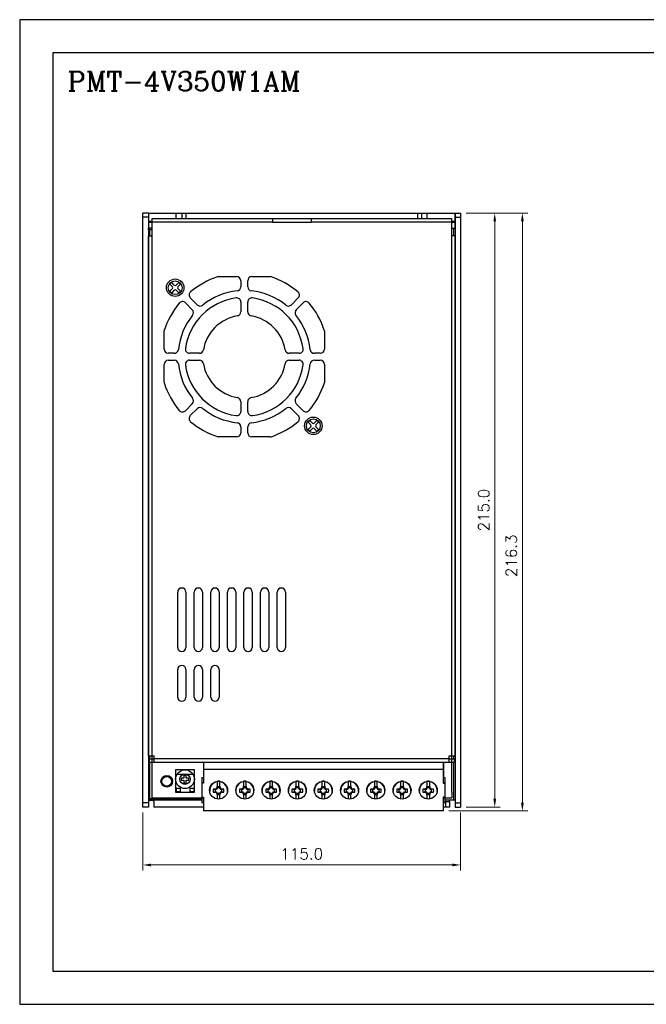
# Model space of a CAD drawing. Header units: inches. Extents: x 0 to 5108, y 0 to 2887.
# Tile 1 of 2: x 0 to 227, y 0 to 356. Entities that reach past the tile are written whole.
import ezdxf

# ---------------------------------------------------------------- set-up
doc = ezdxf.new("R2010")
doc.units = ezdxf.units.IN
doc.header["$MEASUREMENT"] = 0
doc.layers.add('Dimension', color=2, linetype='Continuous', lineweight=9)
doc.layers.add('Line', color=3, linetype='Continuous', lineweight=25)
doc.styles.add('ROMANC', font='romanc')
doc.styles.add('ROMANS', font='romans')
doc.dimstyles.new('yutana', dxfattribs={"dimscale": 2, "dimtxt": 2, "dimasz": 1.5, "dimexe": 1, "dimexo": 1, "dimgap": 1, "dimtad": 1, "dimdec": 1, "dimzin": 0, "dimdsep": 46, "dimtxsty": 'ROMANS', "dimcen": 0, "dimadec": 0, "dimazin": 0, "dimtp": 0.01, "dimtm": 0.01, "dimtfac": 1, "dimtdec": 1, "dimtmove": 0, "dimatfit": 3, "dimfxl": 1, "dimtolj": 1, "dimtzin": 0, "dimlwd": 0, "dimlwe": 0, "dimarcsym": 0})

# ---------------------------------------------------------------- blocks, each defined once
blk = doc.blocks.new('*D2')
at = {"layer": 'Defpoints', "color": 0}
for p in [(44.57, 71.39), (159.57, 71.39), (44.57, 50.44)]:
    blk.add_point(p, dxfattribs=at)
at = {"layer": 'Dimension', "color": 0, "lineweight": 0}
for p, q in [((44.57, 69.39), (44.57, 48.44)), ((159.57, 69.39), (159.57, 48.44)), ((156.57, 50.44), (47.57, 50.44))]:
    blk.add_line(p, q, dxfattribs=at)
at = {"layer": 'Dimension', "color": 0}
for points in [[(47.57, 50.94), (47.57, 49.94), (44.57, 50.44)], [(156.57, 50.94), (156.57, 49.94), (159.57, 50.44)]]:
    blk.add_solid(points, dxfattribs=at)
at = {"layer": 'Dimension', "color": 0, "insert": (102.07, 54.44), "char_height": 4, "attachment_point": 5, "style": 'ROMANS'}
blk.add_mtext('\\A1;115.0', dxfattribs=at)
blk = doc.blocks.new('*D3')
at = {"layer": 'Defpoints', "color": 0}
for p in [(159.57, 286.39), (181.92, 286.39), (153.27, 70.01)]:
    blk.add_point(p, dxfattribs=at)
at = {"layer": 'Dimension', "color": 0, "lineweight": 0}
for p, q in [((161.57, 286.39), (183.92, 286.39)), ((181.92, 73.01), (181.92, 283.39)), ((155.27, 70.01), (183.92, 70.01))]:
    blk.add_line(p, q, dxfattribs=at)
at = {"layer": 'Dimension', "color": 0}
for points in [[(181.42, 283.39), (182.42, 283.39), (181.92, 286.39)], [(181.42, 73.01), (182.42, 73.01), (181.92, 70.01)]]:
    blk.add_solid(points, dxfattribs=at)
at = {"layer": 'Dimension', "color": 0, "insert": (177.92, 162.33), "char_height": 4, "attachment_point": 5, "rotation": 90, "style": 'ROMANS'}
blk.add_mtext('\\A1;216.3', dxfattribs=at)
blk = doc.blocks.new('*D4')
at = {"layer": 'Defpoints', "color": 0}
for p in [(159.57, 286.39), (171.92, 286.39), (159.57, 71.39)]:
    blk.add_point(p, dxfattribs=at)
at = {"layer": 'Dimension', "color": 0, "lineweight": 0}
for p, q in [((161.57, 286.39), (173.92, 286.39)), ((171.92, 74.39), (171.92, 283.39)), ((161.57, 71.39), (173.92, 71.39))]:
    blk.add_line(p, q, dxfattribs=at)
at = {"layer": 'Dimension', "color": 0}
for points in [[(171.42, 283.39), (172.42, 283.39), (171.92, 286.39)], [(171.42, 74.39), (172.42, 74.39), (171.92, 71.39)]]:
    blk.add_solid(points, dxfattribs=at)
at = {"layer": 'Dimension', "color": 0, "insert": (167.92, 178.89), "char_height": 4, "attachment_point": 5, "rotation": 90, "style": 'ROMANS'}
blk.add_mtext('\\A1;215.0', dxfattribs=at)

msp = doc.modelspace()

# ---------------------------------------------------------------- linework, layer by layer
for p, q in [((46.57, 286.39), (44.57, 286.39)), ((44.57, 71.39), (44.57, 286.39)), ((44.57, 71.39), (44.57, 286.39)), ((44.57, 71.39), (44.57, 286.39)), ((46.57, 286.39), (44.57, 286.39)), ((46.57, 286.39), (46.57, 71.39)), ((46.67, 286.39), (46.67, 280.97)), ((46.67, 286.39), (157.47, 286.39)), ((46.67, 286.39), (46.67, 280.97)), ((56.67, 284.39), (56.67, 286.39)), ((58.67, 286.39), (58.67, 284.39)), ((60.17, 286.39), (60.17, 284.39)), ((143.97, 286.39), (143.97, 284.39)), ((145.47, 286.39), (145.47, 284.39)), ((147.47, 284.39), (147.47, 286.39)), ((157.47, 286.39), (157.47, 280.97)), ((157.57, 286.39), (159.57, 286.39)), ((157.57, 286.39), (157.57, 71.39)), ((157.57, 286.39), (159.57, 286.39)), ((159.57, 286.39), (159.57, 71.39)), ((46.57, 284.89), (44.57, 284.89)), ((46.57, 282.39), (46.67, 282.39)), ((46.57, 282.39), (46.67, 282.39)), ((47.87, 283.39), (46.67, 283.39)), ((46.67, 283.12), (47.87, 283.12)), ((47.87, 282.97), (46.67, 282.97)), ((47.87, 283.39), (46.67, 283.39)), ((46.67, 283.12), (47.87, 283.12)), ((47.87, 282.97), (46.67, 282.97)), ((47.87, 284.39), (47.87, 278.19)), ((47.87, 284.39), (47.87, 89.89)), ((47.87, 284.39), (156.27, 284.39)), ((47.87, 283.19), (91.47, 283.19)), ((91.47, 284.39), (91.47, 282.99)), ((105.47, 282.99), (91.47, 282.99)), ((105.47, 284.39), (105.47, 282.99)), ((105.47, 283.19), (156.27, 283.19)), ((156.27, 284.39), (156.27, 89.89)), ((157.47, 283.39), (156.27, 283.39)), ((156.27, 283.12), (157.47, 283.12)), ((157.47, 282.97), (156.27, 282.97)), ((157.57, 282.39), (157.47, 282.39)), ((157.57, 284.89), (159.57, 284.89)), ((47.87, 280.97), (46.67, 280.97)), ((46.67, 89.89), (46.67, 278.19)), ((46.67, 278.19), (47.87, 278.19)), ((47.87, 280.97), (46.67, 280.97)), ((46.67, 280.39), (46.67, 280.97)), ((47.87, 280.39), (46.67, 280.39)), ((46.67, 278.19), (47.87, 278.19)), ((46.97, 280.97), (46.97, 278.19)), ((47.77, 280.97), (47.77, 278.19)), ((47.77, 280.53), (47.87, 280.63)), ((47.77, 278.29), (47.87, 278.39)), ((156.27, 280.97), (157.47, 280.97)), ((156.27, 279.02), (156.37, 279.12)), ((157.47, 278.19), (156.27, 278.19)), ((156.37, 278.19), (156.37, 280.97)), ((157.17, 278.19), (157.17, 280.97)), ((157.47, 278.19), (157.47, 89.89)), ((55.34, 259.7), (54.38, 260.67)), ((55.96, 260.33), (55, 261.29)), ((56.59, 260.33), (57.55, 261.29)), ((57.21, 259.7), (58.17, 260.67)), ((72.07, 263.39), (78.52, 263.39)), ((80.02, 261.89), (80.02, 259.74)), ((82.52, 259.74), (82.52, 261.89)), ((84.02, 263.39), (90.72, 263.39)), ((46.57, 257.89), (46.67, 257.89)), ((55.34, 259.08), (54.38, 258.12)), ((55.96, 258.46), (55, 257.49)), ((56.59, 258.46), (57.55, 257.49)), ((57.21, 259.08), (58.17, 258.12)), ((157.57, 257.89), (157.47, 257.89)), ((59.98, 253.92), (62.47, 251.43)), ((64.23, 253.2), (61.75, 255.69)), ((80.02, 254.2), (80.02, 250.66)), ((82.52, 250.66), (82.52, 254.2)), ((100.8, 255.69), (98.32, 253.2)), ((100.08, 251.43), (102.57, 253.92)), ((46.57, 249.89), (46.67, 249.89)), ((157.57, 249.89), (157.47, 249.89)), ((46.57, 248.89), (46.67, 248.89)), ((157.57, 248.89), (157.47, 248.89)), ((46.57, 245.89), (46.67, 245.89)), ((46.57, 242.89), (46.67, 242.89)), ((52.27, 237.14), (52.27, 243.84)), ((110.27, 243.6), (110.27, 237.14)), ((157.57, 245.89), (157.47, 245.89)), ((157.57, 242.89), (157.47, 242.89)), ((46.57, 239.89), (46.67, 239.89)), ((157.57, 239.89), (157.47, 239.89)), ((46.57, 236.89), (46.67, 236.89)), ((55.92, 235.64), (53.77, 235.64)), ((65.01, 235.64), (61.46, 235.64)), ((101.09, 235.64), (97.54, 235.64)), ((108.77, 235.64), (106.63, 235.64)), ((157.57, 236.89), (157.47, 236.89)), ((46.57, 233.89), (46.67, 233.89)), ((53.77, 233.14), (55.92, 233.14)), ((61.46, 233.14), (65.01, 233.14)), ((97.54, 233.14), (101.09, 233.14)), ((106.63, 233.14), (108.77, 233.14)), ((157.57, 233.89), (157.47, 233.89)), ((46.57, 230.89), (46.67, 230.89)), ((52.27, 225.19), (52.27, 231.64)), ((110.27, 231.64), (110.27, 224.95)), ((157.57, 230.89), (157.47, 230.89)), ((46.57, 227.89), (46.67, 227.89)), ((46.57, 224.89), (46.67, 224.89)), ((157.57, 227.89), (157.47, 227.89)), ((157.57, 224.89), (157.47, 224.89)), ((46.57, 221.89), (46.67, 221.89)), ((157.57, 221.89), (157.47, 221.89)), ((46.57, 218.89), (46.67, 218.89)), ((80.02, 218.12), (80.02, 214.58)), ((82.52, 214.58), (82.52, 218.12)), ((157.57, 218.89), (157.47, 218.89)), ((46.57, 215.89), (46.67, 215.89)), ((62.47, 217.35), (59.98, 214.86)), ((61.75, 213.09), (64.23, 215.58)), ((98.32, 215.58), (100.8, 213.09)), ((102.57, 214.86), (100.08, 217.35)), ((157.57, 215.89), (157.47, 215.89)), ((46.57, 212.89), (46.67, 212.89)), ((73.37, 211.73), (73.37, 211.69)), ((73.67, 211.64), (73.67, 211.59)), ((105.34, 209.7), (104.38, 210.67)), ((105.96, 210.33), (105, 211.29)), ((106.59, 210.33), (107.55, 211.29)), ((107.21, 209.7), (108.17, 210.67)), ((157.57, 212.89), (157.47, 212.89)), ((46.57, 209.89), (46.67, 209.89)), ((46.57, 206.89), (46.67, 206.89)), ((80.02, 209.04), (80.02, 206.89)), ((82.52, 206.89), (82.52, 209.04)), ((105.34, 209.08), (104.38, 208.12)), ((105.96, 208.46), (105, 207.49)), ((106.59, 208.46), (107.55, 207.49)), ((107.21, 209.08), (108.17, 208.12)), ((157.57, 209.89), (157.47, 209.89)), ((157.57, 206.89), (157.47, 206.89)), ((46.57, 203.89), (46.67, 203.89)), ((78.52, 205.39), (71.83, 205.39)), ((90.48, 205.39), (84.02, 205.39)), ((157.57, 203.89), (157.47, 203.89)), ((46.57, 200.89), (46.67, 200.89)), ((157.57, 200.89), (157.47, 200.89)), ((46.57, 197.89), (46.67, 197.89)), ((157.57, 197.89), (157.47, 197.89)), ((46.57, 194.89), (46.67, 194.89)), ((157.57, 194.89), (157.47, 194.89)), ((46.57, 191.89), (46.67, 191.89)), ((157.57, 191.89), (157.47, 191.89)), ((157.57, 188.89), (157.47, 188.89)), ((46.67, 185.69), (46.57, 185.69)), ((157.57, 185.89), (157.47, 185.89)), ((157.57, 182.89), (157.47, 182.89)), ((157.57, 179.89), (157.47, 179.89)), ((157.57, 176.89), (157.47, 176.89)), ((157.57, 173.89), (157.47, 173.89)), ((157.57, 170.89), (157.47, 170.89)), ((157.57, 167.89), (157.47, 167.89)), ((157.57, 164.89), (157.47, 164.89)), ((157.57, 161.89), (157.47, 161.89)), ((157.57, 158.89), (157.47, 158.89)), ((157.57, 155.89), (157.47, 155.89)), ((157.57, 152.89), (157.47, 152.89)), ((157.57, 149.89), (157.47, 149.89)), ((57.17, 129.19), (57.17, 149.19)), ((60.17, 149.19), (60.17, 129.19)), ((63.17, 129.19), (63.17, 149.19)), ((66.17, 149.19), (66.17, 129.19)), ((69.17, 129.19), (69.17, 149.19)), ((72.17, 149.19), (72.17, 129.19)), ((75.17, 129.19), (75.17, 149.19)), ((78.17, 149.19), (78.17, 129.19)), ((81.17, 129.19), (81.17, 149.19)), ((84.17, 149.19), (84.17, 129.19)), ((87.17, 129.19), (87.17, 149.19)), ((90.17, 149.19), (90.17, 129.19)), ((93.17, 129.19), (93.17, 149.19)), ((96.17, 149.19), (96.17, 129.19)), ((157.57, 146.89), (157.47, 146.89)), ((157.57, 143.89), (157.47, 143.89)), ((157.57, 140.89), (157.47, 140.89)), ((157.57, 137.89), (157.47, 137.89)), ((157.57, 134.89), (157.47, 134.89)), ((157.57, 131.89), (157.47, 131.89)), ((157.57, 128.89), (157.47, 128.89)), ((157.57, 125.89), (157.47, 125.89)), ((57.17, 111.19), (57.17, 121.19)), ((60.17, 121.19), (60.17, 111.19)), ((63.17, 111.19), (63.17, 121.19)), ((66.17, 121.19), (66.17, 111.19)), ((69.17, 111.19), (69.17, 121.19)), ((72.17, 121.19), (72.17, 111.19)), ((157.57, 122.89), (157.47, 122.89)), ((157.57, 119.89), (157.47, 119.89)), ((46.67, 116.89), (46.57, 116.89)), ((157.57, 116.89), (157.47, 116.89)), ((157.57, 113.89), (157.47, 113.89)), ((157.57, 110.89), (157.47, 110.89)), ((46.57, 107.89), (46.67, 107.89)), ((157.47, 107.89), (157.57, 107.89)), ((157.57, 107.89), (157.47, 107.89)), ((46.57, 99.89), (46.67, 99.89)), ((157.47, 99.89), (157.57, 99.89)), ((157.57, 99.89), (157.47, 99.89)), ((46.67, 89.89), (48.67, 89.89)), ((46.97, 89.89), (46.97, 88.89)), ((47.77, 89.89), (47.77, 88.89)), ((48.67, 87.69), (48.67, 89.89)), ((155.47, 89.89), (157.47, 89.89)), ((155.47, 87.69), (155.47, 89.89)), ((156.37, 88.89), (156.37, 89.89)), ((157.17, 88.89), (157.17, 89.89)), ((46.87, 88.89), (48.67, 88.89)), ((46.87, 88.89), (46.87, 87.69)), ((46.87, 87.69), (157.27, 87.69)), ((46.97, 87.69), (46.97, 73.99)), ((47.77, 87.69), (47.77, 76.79)), ((47.87, 88.89), (47.87, 87.69)), ((155.47, 88.89), (48.67, 88.89)), ((66.57, 87.69), (66.57, 80.01)), ((153.27, 87.69), (153.27, 80.01)), ((153.37, 87.69), (153.37, 82.11)), ((155.47, 88.89), (157.27, 88.89)), ((156.27, 88.89), (156.27, 87.69)), ((156.37, 76.79), (156.37, 87.69)), ((157.17, 74.49), (157.17, 87.69)), ((157.27, 88.89), (157.27, 87.69)), ((63.22, 84.89), (56.42, 84.89)), ((56.42, 84.89), (56.42, 76.79)), ((56.98, 83.36), (62.66, 83.36)), ((59.42, 82.89), (60.22, 82.89)), ((59.42, 82.89), (59.42, 81.89)), ((60.22, 81.89), (60.22, 82.89)), ((63.22, 76.79), (63.22, 84.89)), ((65.97, 82.11), (66.57, 82.11)), ((65.97, 82.11), (65.97, 80.11)), ((153.27, 85.01), (66.57, 85.01)), ((153.27, 82.11), (153.87, 82.11)), ((153.87, 82.11), (153.87, 80.11)), ((59.42, 81.89), (58.42, 81.89)), ((58.42, 81.89), (58.42, 81.09)), ((58.42, 81.09), (59.42, 81.09)), ((59.42, 81.09), (59.42, 80.09)), ((60.22, 80.09), (59.42, 80.09)), ((61.22, 81.89), (60.22, 81.89)), ((60.22, 81.09), (61.22, 81.09)), ((60.22, 80.09), (60.22, 81.09)), ((61.22, 81.09), (61.22, 81.89)), ((65.87, 80.61), (65.97, 80.61)), ((65.87, 80.61), (65.87, 74.41)), ((66.57, 80.01), (65.87, 80.01)), ((66.57, 80.11), (65.97, 80.11)), ((66.47, 80.11), (66.47, 80.01)), ((71.47, 80.71), (71.47, 78.14)), ((71.47, 78.83), (72.47, 78.83)), ((71.47, 78.42), (72.47, 78.42)), ((72.47, 78.14), (72.47, 80.71)), ((80.97, 80.71), (80.97, 78.14)), ((80.97, 78.83), (81.97, 78.83)), ((80.97, 78.42), (81.97, 78.42)), ((81.97, 78.14), (81.97, 80.71)), ((90.47, 80.71), (90.47, 78.14)), ((90.47, 78.83), (91.47, 78.83)), ((90.47, 78.42), (91.47, 78.42)), ((91.47, 78.14), (91.47, 80.71)), ((99.97, 80.71), (99.97, 78.14)), ((99.97, 78.83), (100.97, 78.83)), ((99.97, 78.42), (100.97, 78.42)), ((100.97, 78.14), (100.97, 80.71)), ((109.37, 80.71), (109.37, 78.14)), ((109.37, 78.83), (110.37, 78.83)), ((109.37, 78.42), (110.37, 78.42)), ((110.37, 78.14), (110.37, 80.71)), ((118.87, 80.71), (118.87, 78.14)), ((118.87, 78.83), (119.87, 78.83)), ((118.87, 78.42), (119.87, 78.42)), ((119.87, 78.14), (119.87, 80.71)), ((128.37, 80.71), (128.37, 78.14)), ((128.37, 78.83), (129.37, 78.83)), ((128.37, 78.42), (129.37, 78.42)), ((129.37, 78.14), (129.37, 80.71)), ((137.87, 80.71), (137.87, 78.14)), ((137.87, 78.83), (138.87, 78.83)), ((137.87, 78.42), (138.87, 78.42)), ((138.87, 78.14), (138.87, 80.71)), ((147.37, 80.71), (147.37, 78.14)), ((147.37, 78.83), (148.37, 78.83)), ((147.37, 78.42), (148.37, 78.42)), ((148.37, 78.14), (148.37, 80.71)), ((153.87, 80.11), (153.27, 80.11)), ((153.27, 80.01), (153.97, 80.01)), ((153.37, 80.01), (153.37, 80.11)), ((153.97, 80.61), (153.87, 80.61)), ((153.97, 74.41), (153.97, 80.61)), ((47.77, 76.79), (47.77, 74.79)), ((56.42, 76.79), (56.57, 76.79)), ((56.57, 78.19), (58.07, 78.19)), ((56.57, 78.19), (56.57, 76.69)), ((58.07, 76.89), (56.57, 76.89)), ((58.07, 76.69), (56.57, 76.69)), ((58.07, 78.19), (58.07, 76.69)), ((58.07, 76.79), (61.57, 76.79)), ((61.57, 78.19), (63.07, 78.19)), ((61.57, 78.19), (61.57, 76.69)), ((63.07, 76.89), (61.57, 76.89)), ((63.07, 76.69), (61.57, 76.69)), ((63.07, 78.19), (63.07, 76.69)), ((63.07, 76.79), (63.22, 76.79)), ((65.87, 75.01), (66.57, 75.01)), ((65.97, 74.91), (66.57, 74.91)), ((65.97, 74.91), (65.97, 72.91)), ((66.47, 75.01), (66.47, 74.91)), ((66.57, 75.01), (66.57, 70.01)), ((66.57, 75.01), (66.57, 70.01)), ((71.17, 77.84), (70.04, 77.84)), ((70.04, 76.84), (71.17, 76.84)), ((70.9, 76.84), (70.9, 77.84)), ((71.47, 76.54), (71.47, 74.3)), ((72.47, 76.27), (71.47, 76.27)), ((72.47, 75.85), (71.47, 75.85)), ((72.47, 74.3), (72.47, 76.54)), ((73.91, 77.84), (72.77, 77.84)), ((72.77, 76.84), (73.91, 76.84)), ((73.05, 77.84), (73.05, 76.84)), ((80.67, 77.84), (79.54, 77.84)), ((79.54, 76.84), (80.67, 76.84)), ((80.4, 76.84), (80.4, 77.84)), ((80.97, 76.54), (80.97, 74.3)), ((81.97, 76.27), (80.97, 76.27)), ((81.97, 75.85), (80.97, 75.85)), ((81.97, 74.3), (81.97, 76.54)), ((83.41, 77.84), (82.27, 77.84)), ((82.27, 76.84), (83.41, 76.84)), ((82.55, 77.84), (82.55, 76.84)), ((90.17, 77.84), (89.04, 77.84)), ((89.04, 76.84), (90.17, 76.84)), ((89.9, 76.84), (89.9, 77.84)), ((90.47, 76.54), (90.47, 74.3)), ((91.47, 76.27), (90.47, 76.27)), ((91.47, 75.85), (90.47, 75.85)), ((91.47, 74.3), (91.47, 76.54)), ((92.91, 77.84), (91.77, 77.84)), ((91.77, 76.84), (92.91, 76.84)), ((92.05, 77.84), (92.05, 76.84)), ((99.67, 77.84), (98.54, 77.84)), ((98.54, 76.84), (99.67, 76.84)), ((99.4, 76.84), (99.4, 77.84)), ((99.97, 76.54), (99.97, 74.3)), ((100.97, 76.27), (99.97, 76.27)), ((100.97, 75.85), (99.97, 75.85)), ((100.97, 74.3), (100.97, 76.54)), ((102.41, 77.84), (101.27, 77.84)), ((101.27, 76.84), (102.41, 76.84)), ((101.55, 77.84), (101.55, 76.84)), ((109.07, 77.84), (107.94, 77.84)), ((107.94, 76.84), (109.07, 76.84)), ((108.8, 76.84), (108.8, 77.84)), ((109.37, 76.54), (109.37, 74.3)), ((110.37, 76.27), (109.37, 76.27)), ((110.37, 75.85), (109.37, 75.85)), ((110.37, 74.3), (110.37, 76.54)), ((111.81, 77.84), (110.67, 77.84)), ((110.67, 76.84), (111.81, 76.84)), ((110.95, 77.84), (110.95, 76.84)), ((118.57, 77.84), (117.44, 77.84)), ((117.44, 76.84), (118.57, 76.84)), ((118.3, 76.84), (118.3, 77.84)), ((118.87, 76.54), (118.87, 74.3)), ((119.87, 76.27), (118.87, 76.27)), ((119.87, 75.85), (118.87, 75.85)), ((119.87, 74.3), (119.87, 76.54)), ((121.31, 77.84), (120.17, 77.84)), ((120.17, 76.84), (121.31, 76.84)), ((120.45, 77.84), (120.45, 76.84)), ((128.07, 77.84), (126.94, 77.84)), ((126.94, 76.84), (128.07, 76.84)), ((127.8, 76.84), (127.8, 77.84)), ((128.37, 76.54), (128.37, 74.3)), ((129.37, 76.27), (128.37, 76.27)), ((129.37, 75.85), (128.37, 75.85)), ((129.37, 74.3), (129.37, 76.54)), ((130.81, 77.84), (129.67, 77.84)), ((129.67, 76.84), (130.81, 76.84)), ((129.95, 77.84), (129.95, 76.84)), ((137.57, 77.84), (136.44, 77.84)), ((136.44, 76.84), (137.57, 76.84)), ((137.3, 76.84), (137.3, 77.84)), ((137.87, 76.54), (137.87, 74.3)), ((138.87, 76.27), (137.87, 76.27)), ((138.87, 75.85), (137.87, 75.85)), ((138.87, 74.3), (138.87, 76.54)), ((140.31, 77.84), (139.17, 77.84)), ((139.17, 76.84), (140.31, 76.84)), ((139.45, 77.84), (139.45, 76.84)), ((147.07, 77.84), (145.94, 77.84)), ((145.94, 76.84), (147.07, 76.84)), ((146.8, 76.84), (146.8, 77.84)), ((147.37, 76.54), (147.37, 74.3)), ((148.37, 76.27), (147.37, 76.27)), ((148.37, 75.85), (147.37, 75.85)), ((148.37, 74.3), (148.37, 76.54)), ((149.81, 77.84), (148.67, 77.84)), ((148.67, 76.84), (149.81, 76.84)), ((148.95, 77.84), (148.95, 76.84)), ((153.97, 75.01), (153.27, 75.01)), ((153.27, 75.01), (153.27, 70.01)), ((153.27, 74.91), (153.87, 74.91)), ((153.37, 74.91), (153.37, 75.01)), ((153.87, 74.91), (153.87, 72.91)), ((156.37, 76.79), (156.37, 74.79)), ((46.57, 72.89), (44.57, 72.89)), ((46.57, 71.39), (44.57, 71.39)), ((46.57, 71.39), (44.57, 71.39)), ((46.57, 73.89), (48.57, 73.89)), ((46.97, 74.49), (65.87, 74.49)), ((46.97, 73.99), (65.97, 73.99)), ((47.47, 74.49), (47.47, 73.99)), ((47.77, 74.79), (49.77, 74.79)), ((48.57, 73.39), (48.57, 73.89)), ((48.57, 73.39), (48.57, 71.39)), ((66.57, 71.39), (48.57, 71.39)), ((49.77, 74.79), (65.87, 74.79)), ((65.87, 74.41), (65.97, 74.41)), ((66.57, 72.91), (65.97, 72.91)), ((153.87, 72.91), (153.27, 72.91)), ((155.57, 71.39), (153.27, 71.39)), ((153.97, 74.41), (153.87, 74.41)), ((153.87, 73.99), (156.67, 73.99)), ((153.87, 73.39), (155.57, 73.39)), ((153.97, 74.79), (154.37, 74.79)), ((154.07, 73.39), (154.07, 71.39)), ((154.37, 74.79), (156.37, 74.79)), ((157.57, 73.89), (155.57, 73.89)), ((155.57, 73.39), (155.57, 73.89)), ((155.57, 73.39), (155.57, 71.39)), ((156.35, 74.79), (156.37, 74.82)), ((157.57, 72.89), (159.57, 72.89)), ((157.57, 71.39), (159.57, 71.39)), ((153.27, 70.04), (66.57, 70.04)), ((153.27, 70.01), (104.47, 70.01))]:
    msp.add_line(p, q)
at = {"ltscale": 5}
for points in [[(0, 0), (516, 0), (516, 356.4), (0, 356.4)], [(12, 12), (504, 12), (504, 344.4), (12, 344.4)]]:
    msp.add_lwpolyline(points, close=True, dxfattribs=at)
for centre, radius in [((56.27, 259.39), 3.15), ((56.27, 259.39), 3.15), ((56.27, 259.39), 2.5), ((106.27, 209.39), 3.15), ((106.27, 209.39), 3.15), ((106.27, 209.39), 2.5), ((53.22, 80.73), 2.1), ((53.22, 80.73), 1.75), ((59.82, 81.49), 3.4), ((59.82, 81.49), 1.87), ((71.97, 77.5), 3.25), ((81.47, 77.5), 3.25), ((90.97, 77.5), 3.25), ((100.47, 77.5), 3.25), ((109.87, 77.5), 3.25), ((119.37, 77.5), 3.25), ((128.87, 77.5), 3.25), ((138.37, 77.5), 3.25), ((147.87, 77.5), 3.25)]:
    msp.add_circle(centre, radius)
for centre, radius, start, end in [((56.27, 259.39), 2.29, 123.9125, 146.0875), ((56.27, 259.39), 2.29, 123.9125, 146.0875), ((56.27, 260.64), 0.44, 225, 315), ((56.27, 259.39), 2.29, 33.9125, 56.0875), ((81.27, 234.39), 30.5, 108.5086, 129.5586), ((72.07, 261.89), 1.5, 90, 108.5086), ((78.52, 261.89), 1.5, 0, 90), ((84.02, 261.89), 1.5, 90, 180), ((81.27, 234.39), 30.5, 50.4414, 71.9561), ((56.27, 259.39), 2.29, 213.9125, 236.0875), ((55.03, 259.39), 0.44, 315, 45), ((56.27, 258.15), 0.44, 45, 135), ((57.52, 259.39), 0.44, 135, 225), ((56.27, 259.39), 2.29, 303.9125, 326.0875), ((62.81, 256.75), 1.5, 129.5586, 225), ((81.27, 234.39), 24, 96.191, 128.809), ((78.52, 259.74), 1.5, 276.191, 0), ((84.02, 259.74), 1.5, 180, 263.809), ((81.27, 234.39), 24, 51.191, 83.809), ((99.74, 256.75), 1.5, 315, 50.4414), ((81.27, 234.39), 30.5, 140.4414, 161.9561), ((58.92, 252.86), 1.5, 45, 140.4414), ((81.27, 234.39), 21.5, 97.9032, 172.0968), ((65.29, 254.26), 1.5, 225, 308.809), ((78.52, 254.2), 1.5, 0, 97.9032), ((84.02, 254.2), 1.5, 82.0968, 180), ((81.27, 234.39), 21.5, 7.9032, 82.0968), ((97.26, 254.26), 1.5, 231.191, 315), ((103.63, 252.86), 1.5, 39.5586, 135), ((81.27, 234.39), 30.5, 18.5086, 39.5586), ((61.4, 250.37), 1.5, 321.191, 45), ((78.52, 250.66), 1.5, 279.5941, 0), ((84.02, 250.66), 1.5, 180, 260.4059), ((101.15, 250.37), 1.5, 135, 218.809), ((81.27, 234.39), 24, 141.191, 173.809), ((81.27, 234.39), 15, 99.5941, 170.4059), ((81.27, 234.39), 15, 9.5941, 80.4059), ((81.27, 234.39), 24, 6.191, 38.809), ((108.77, 243.6), 1.5, 0, 18.5086), ((53.77, 237.14), 1.5, 180, 270), ((55.92, 237.14), 1.5, 270, 353.809), ((61.46, 237.14), 1.5, 172.0968, 270), ((65.01, 237.14), 1.5, 270, 350.4059), ((97.54, 237.14), 1.5, 189.5941, 270), ((101.09, 237.14), 1.5, 270, 7.9032), ((106.63, 237.14), 1.5, 186.191, 270), ((108.77, 237.14), 1.5, 270, 0), ((53.77, 231.64), 1.5, 90, 180), ((55.92, 231.64), 1.5, 6.191, 90), ((81.27, 234.39), 24, 186.191, 218.809), ((61.46, 231.64), 1.5, 90, 187.9032), ((65.01, 231.64), 1.5, 9.5941, 90), ((81.27, 234.39), 15, 189.5941, 260.4059), ((81.27, 234.39), 15, 279.5941, 350.4059), ((97.54, 231.64), 1.5, 90, 170.4059), ((81.27, 234.39), 24, 321.191, 353.809), ((101.09, 231.64), 1.5, 352.0968, 90), ((106.63, 231.64), 1.5, 90, 173.809), ((108.77, 231.64), 1.5, 0, 90), ((81.27, 234.39), 21.5, 187.9032, 262.0968), ((81.27, 234.39), 21.5, 277.9032, 352.0968), ((53.77, 225.19), 1.5, 180, 198.5086), ((81.27, 234.39), 30.5, 198.5086, 219.5586), ((81.27, 234.39), 30.5, 320.4414, 341.9561), ((61.4, 218.41), 1.5, 315, 38.809), ((78.52, 218.12), 1.5, 0, 80.4059), ((84.02, 218.12), 1.5, 99.5941, 180), ((101.15, 218.41), 1.5, 141.191, 225), ((58.92, 215.92), 1.5, 219.5586, 315), ((65.29, 214.52), 1.5, 51.191, 135), ((81.27, 234.39), 24, 231.191, 263.809), ((78.52, 214.58), 1.5, 262.0968, 0), ((84.02, 214.58), 1.5, 180, 277.9032), ((81.27, 234.39), 24, 276.191, 308.809), ((97.26, 214.52), 1.5, 45, 128.809), ((103.63, 215.92), 1.5, 225, 320.4414), ((62.81, 212.03), 1.5, 135, 230.4414), ((81.27, 234.39), 30.5, 230.4414, 251.9561), ((78.52, 209.04), 1.5, 0, 83.809), ((84.02, 209.04), 1.5, 96.191, 180), ((81.27, 234.39), 30.5, 288.5086, 309.5586), ((99.74, 212.03), 1.5, 309.5586, 45), ((106.27, 209.39), 2.29, 123.9125, 146.0875), ((106.27, 209.39), 2.29, 123.9125, 146.0875), ((106.27, 210.64), 0.44, 225, 315), ((106.27, 209.39), 2.29, 33.9125, 56.0875), ((78.52, 206.89), 1.5, 270, 0), ((84.02, 206.89), 1.5, 180, 270), ((106.27, 209.39), 2.29, 213.9125, 236.0875), ((105.03, 209.39), 0.44, 315, 45), ((106.27, 208.15), 0.44, 45, 135), ((107.52, 209.39), 0.44, 135, 225), ((106.27, 209.39), 2.29, 303.9125, 326.0875), ((90.48, 206.89), 1.5, 270, 288.5086), ((45.57, 187.99), 2.2, 59.8409, 62.9643), ((58.67, 149.19), 1.5, 0, 180), ((64.67, 149.19), 1.5, 0, 180), ((70.67, 149.19), 1.5, 0, 180), ((76.67, 149.19), 1.5, 0, 180), ((82.67, 149.19), 1.5, 0, 180), ((88.67, 149.19), 1.5, 0, 180), ((94.67, 149.19), 1.5, 0, 180), ((58.67, 129.19), 1.5, 180, 0), ((58.67, 129.19), 1.5, 180, 0), ((64.67, 129.19), 1.5, 180, 0), ((70.67, 129.19), 1.5, 180, 0), ((76.67, 129.19), 1.5, 180, 0), ((82.67, 129.19), 1.5, 180, 0), ((88.67, 129.19), 1.5, 180, 0), ((94.67, 129.19), 1.5, 180, 0), ((58.67, 121.19), 1.5, 0, 180), ((64.67, 121.19), 1.5, 0, 180), ((70.67, 121.19), 1.5, 0, 180), ((45.57, 114.59), 2.2, 297.0357, 300.1205), ((58.67, 111.19), 1.5, 180, 0), ((64.67, 111.19), 1.5, 180, 0), ((70.67, 111.19), 1.5, 180, 0), ((45.57, 101.59), 2.2, 297.0357, 300.1205), ((71.97, 77.34), 3.23, 98.8994, 184.4756), ((71.97, 77.34), 3.4, 79.5074, 100.4666), ((71.97, 77.34), 3.23, 354.5187, 81.1006), ((81.47, 77.34), 3.23, 98.8994, 184.4756), ((81.47, 77.34), 3.4, 79.5074, 100.4666), ((81.47, 77.34), 3.23, 354.5187, 81.1006), ((90.97, 77.34), 3.23, 98.8994, 184.4756), ((90.97, 77.34), 3.4, 79.5074, 100.4666), ((90.97, 77.34), 3.23, 354.5187, 81.1006), ((100.47, 77.34), 3.23, 98.8994, 184.4756), ((100.47, 77.34), 3.4, 79.5074, 100.4666), ((100.47, 77.34), 3.23, 354.5187, 81.1006), ((109.87, 77.34), 3.23, 98.8994, 184.4756), ((109.87, 77.34), 3.4, 79.5074, 100.4666), ((109.87, 77.34), 3.23, 354.5187, 81.1006), ((119.37, 77.34), 3.23, 98.8994, 184.4756), ((119.37, 77.34), 3.4, 79.5074, 100.4666), ((119.37, 77.34), 3.23, 354.5187, 81.1006), ((128.87, 77.34), 3.23, 98.8994, 184.4756), ((128.87, 77.34), 3.4, 79.5074, 100.4666), ((128.87, 77.34), 3.23, 354.5187, 81.1006), ((138.37, 77.34), 3.23, 98.8994, 184.4756), ((138.37, 77.34), 3.4, 79.5074, 100.4666), ((138.37, 77.34), 3.23, 354.5187, 81.1006), ((147.87, 77.34), 3.23, 98.8994, 184.4756), ((147.87, 77.34), 3.4, 79.5074, 100.4666), ((147.87, 77.34), 3.23, 354.5187, 81.1006), ((83.66, 77.34), 13.62, 177.8977, 180.0008), ((83.64, 77.34), 13.61, 179.9981, 182.1034), ((60.29, 77.34), 13.63, 357.898, 2.102), ((93.16, 77.34), 13.62, 177.8977, 180.0008), ((93.14, 77.34), 13.61, 179.9981, 182.1034), ((69.79, 77.34), 13.63, 357.898, 2.102), ((102.66, 77.34), 13.62, 177.8977, 180.0008), ((102.64, 77.34), 13.61, 179.9981, 182.1034), ((79.29, 77.34), 13.63, 357.898, 2.102), ((112.16, 77.34), 13.62, 177.8977, 180.0008), ((112.14, 77.34), 13.61, 179.9981, 182.1034), ((88.79, 77.34), 13.63, 357.898, 2.102), ((121.56, 77.34), 13.62, 177.8977, 180.0008), ((121.54, 77.34), 13.61, 179.9981, 182.1034), ((98.19, 77.34), 13.63, 357.898, 2.102), ((131.06, 77.34), 13.62, 177.8977, 180.0008), ((131.04, 77.34), 13.61, 179.9981, 182.1034), ((107.69, 77.34), 13.63, 357.898, 2.102), ((140.56, 77.34), 13.62, 177.8977, 180.0008), ((140.54, 77.34), 13.61, 179.9981, 182.1034), ((117.19, 77.34), 13.63, 357.898, 2.102), ((150.06, 77.34), 13.62, 177.8977, 180.0008), ((150.04, 77.34), 13.61, 179.9981, 182.1034), ((126.69, 77.34), 13.63, 357.898, 2.102), ((159.56, 77.34), 13.62, 177.8977, 180.0008), ((159.54, 77.34), 13.61, 179.9981, 182.1034), ((136.19, 77.34), 13.63, 357.898, 2.102), ((152.48, 73.29), 1, 323.1381, 338.9362), ((156.67, 74.49), 0.5, 270, 0)]:
    msp.add_arc(centre, radius, start, end)
for centre, major_axis, start_param, end_param in [((71.17, 78.14), (0.3, 0), -1.57086, -0.000063), ((71.17, 76.54), (-0.028, -0.299), 1.662859, 3.233655), ((72.77, 78.14), (0, -0.3), -1.570437, 0.00036), ((72.77, 76.54), (0.257, 0.154), 1.030503, 2.6013), ((80.67, 78.14), (0.3, 0), -1.57086, -0.000063), ((80.67, 76.54), (0.224, -0.2), 0.729618, 2.300414), ((82.27, 78.14), (-0.17, -0.247), -0.968538, 0.602258), ((82.27, 76.54), (0, -0.3), 3.141234, 4.712031), ((90.17, 78.14), (0.3, 0), -1.57086, -0.000063), ((90.17, 76.54), (0.19, -0.232), 0.885445, 2.456242), ((91.77, 78.14), (0.234, 0.188), -3.818084, -2.247288), ((91.77, 76.54), (0, -0.3), 3.141064, 4.71186), ((99.67, 78.14), (-0.039, -0.297), 0.131685, 1.702481), ((99.67, 76.54), (0.3, 0.007), -0.024276, 1.54652), ((101.27, 78.14), (0.244, -0.174), -2.522166, -0.95137), ((101.27, 76.54), (0.146, -0.262), 2.633969, 4.204765), ((109.07, 78.14), (0.3, 0), -1.57086, -0.000063), ((109.07, 76.54), (-0.028, -0.299), 1.662859, 3.233655), ((110.67, 78.14), (0, -0.3), -1.570437, 0.00036), ((110.67, 76.54), (0.257, 0.154), 1.030503, 2.6013), ((118.57, 78.14), (0.3, 0), -1.57086, -0.000063), ((118.57, 76.54), (0.224, -0.2), 0.729618, 2.300414), ((120.17, 78.14), (-0.17, -0.247), -0.968538, 0.602258), ((120.17, 76.54), (0, -0.3), 3.141234, 4.712031), ((128.07, 78.14), (0.3, 0), -1.57086, -0.000063), ((128.07, 76.54), (0.19, -0.232), 0.885445, 2.456242), ((129.67, 78.14), (0.234, 0.188), -3.818084, -2.247288), ((129.67, 76.54), (0, -0.3), 3.141064, 4.71186), ((137.57, 78.14), (-0.039, -0.297), 0.131685, 1.702481), ((137.57, 76.54), (0.3, 0.007), -0.024276, 1.54652), ((139.17, 78.14), (0.244, -0.174), -2.522166, -0.95137), ((139.17, 76.54), (0.146, -0.262), 2.633969, 4.204765), ((147.07, 78.14), (0.3, 0), -1.571255, -0.000458), ((147.07, 76.54), (0.3, 0), 0, 1.570796), ((148.67, 78.14), (0, -0.3), -1.570796, 0), ((148.67, 76.54), (0.146, -0.262), 2.633969, 4.204765)]:
    msp.add_ellipse(centre, major_axis=major_axis, ratio=1, start_param=start_param, end_param=end_param)
for points, knots in [([(70.53, 77.84), (70.58, 77.84), (70.69, 77.85), (70.85, 77.9), (71, 77.97), (71.13, 78.07), (71.25, 78.19), (71.34, 78.32), (71.42, 78.47), (71.46, 78.62), (71.47, 78.73), (71.47, 78.79)], [0, 0, 0, 0, 0.165085, 0.328808, 0.492264, 0.655834, 0.81896, 0.98247, 1.145988, 1.309857, 1.475136, 1.475136, 1.475136, 1.475136]), ([(72.47, 78.79), (72.47, 78.73), (72.49, 78.62), (72.53, 78.47), (72.61, 78.32), (72.7, 78.19), (72.82, 78.07), (72.95, 77.97), (73.1, 77.9), (73.26, 77.85), (73.37, 77.84), (73.42, 77.84)], [0, 0, 0, 0, 0.165086, 0.328806, 0.49226, 0.655826, 0.818951, 0.982458, 1.145974, 1.309841, 1.475118, 1.475118, 1.475118, 1.475118]), ([(80.03, 77.84), (80.08, 77.84), (80.19, 77.85), (80.35, 77.9), (80.5, 77.97), (80.63, 78.07), (80.75, 78.19), (80.84, 78.32), (80.92, 78.47), (80.96, 78.62), (80.97, 78.73), (80.97, 78.79)], [0, 0, 0, 0, 0.165085, 0.328808, 0.492264, 0.655834, 0.81896, 0.98247, 1.145988, 1.309857, 1.475136, 1.475136, 1.475136, 1.475136]), ([(81.97, 78.79), (81.97, 78.73), (81.99, 78.62), (82.03, 78.47), (82.11, 78.32), (82.2, 78.19), (82.32, 78.07), (82.45, 77.97), (82.6, 77.9), (82.76, 77.85), (82.87, 77.84), (82.92, 77.84)], [0, 0, 0, 0, 0.165086, 0.328806, 0.49226, 0.655826, 0.818951, 0.982458, 1.145974, 1.309841, 1.475118, 1.475118, 1.475118, 1.475118]), ([(89.53, 77.84), (89.58, 77.84), (89.69, 77.85), (89.85, 77.9), (90, 77.97), (90.13, 78.07), (90.25, 78.19), (90.34, 78.32), (90.42, 78.47), (90.46, 78.62), (90.47, 78.73), (90.47, 78.79)], [0, 0, 0, 0, 0.165085, 0.328808, 0.492264, 0.655834, 0.81896, 0.98247, 1.145988, 1.309857, 1.475136, 1.475136, 1.475136, 1.475136]), ([(91.47, 78.79), (91.47, 78.73), (91.49, 78.62), (91.53, 78.47), (91.61, 78.32), (91.7, 78.19), (91.82, 78.07), (91.95, 77.97), (92.1, 77.9), (92.26, 77.85), (92.37, 77.84), (92.42, 77.84)], [0, 0, 0, 0, 0.165086, 0.328806, 0.49226, 0.655826, 0.818951, 0.982458, 1.145974, 1.309841, 1.475118, 1.475118, 1.475118, 1.475118]), ([(99.03, 77.84), (99.08, 77.84), (99.19, 77.85), (99.35, 77.9), (99.5, 77.97), (99.63, 78.07), (99.75, 78.19), (99.84, 78.32), (99.92, 78.47), (99.96, 78.62), (99.97, 78.73), (99.97, 78.79)], [0, 0, 0, 0, 0.165085, 0.328808, 0.492264, 0.655834, 0.81896, 0.98247, 1.145988, 1.309857, 1.475136, 1.475136, 1.475136, 1.475136]), ([(100.97, 78.79), (100.97, 78.73), (100.99, 78.62), (101.03, 78.47), (101.11, 78.32), (101.2, 78.19), (101.32, 78.07), (101.45, 77.97), (101.6, 77.9), (101.76, 77.85), (101.87, 77.84), (101.92, 77.84)], [0, 0, 0, 0, 0.165086, 0.328806, 0.49226, 0.655826, 0.818951, 0.982458, 1.145974, 1.309841, 1.475118, 1.475118, 1.475118, 1.475118]), ([(108.43, 77.84), (108.48, 77.84), (108.59, 77.85), (108.75, 77.9), (108.9, 77.97), (109.03, 78.07), (109.15, 78.19), (109.24, 78.32), (109.32, 78.47), (109.36, 78.62), (109.37, 78.73), (109.37, 78.79)], [0, 0, 0, 0, 0.165085, 0.328808, 0.492264, 0.655834, 0.81896, 0.98247, 1.145988, 1.309857, 1.475136, 1.475136, 1.475136, 1.475136]), ([(110.37, 78.79), (110.37, 78.73), (110.39, 78.62), (110.43, 78.47), (110.51, 78.32), (110.6, 78.19), (110.72, 78.07), (110.85, 77.97), (111, 77.9), (111.16, 77.85), (111.27, 77.84), (111.32, 77.84)], [0, 0, 0, 0, 0.165086, 0.328806, 0.49226, 0.655826, 0.818951, 0.982458, 1.145974, 1.309841, 1.475118, 1.475118, 1.475118, 1.475118]), ([(117.93, 77.84), (117.98, 77.84), (118.09, 77.85), (118.25, 77.9), (118.4, 77.97), (118.53, 78.07), (118.65, 78.19), (118.74, 78.32), (118.82, 78.47), (118.86, 78.62), (118.87, 78.73), (118.87, 78.79)], [0, 0, 0, 0, 0.165085, 0.328808, 0.492264, 0.655834, 0.81896, 0.98247, 1.145988, 1.309857, 1.475136, 1.475136, 1.475136, 1.475136]), ([(119.87, 78.79), (119.87, 78.73), (119.89, 78.62), (119.93, 78.47), (120.01, 78.32), (120.1, 78.19), (120.22, 78.07), (120.35, 77.97), (120.5, 77.9), (120.66, 77.85), (120.77, 77.84), (120.82, 77.84)], [0, 0, 0, 0, 0.165086, 0.328806, 0.49226, 0.655826, 0.818951, 0.982458, 1.145974, 1.309841, 1.475118, 1.475118, 1.475118, 1.475118]), ([(127.43, 77.84), (127.48, 77.84), (127.59, 77.85), (127.75, 77.9), (127.9, 77.97), (128.03, 78.07), (128.15, 78.19), (128.24, 78.32), (128.32, 78.47), (128.36, 78.62), (128.37, 78.73), (128.37, 78.79)], [0, 0, 0, 0, 0.165085, 0.328808, 0.492264, 0.655834, 0.81896, 0.98247, 1.145988, 1.309857, 1.475136, 1.475136, 1.475136, 1.475136]), ([(129.37, 78.79), (129.37, 78.73), (129.39, 78.62), (129.43, 78.47), (129.51, 78.32), (129.6, 78.19), (129.72, 78.07), (129.85, 77.97), (130, 77.9), (130.16, 77.85), (130.27, 77.84), (130.32, 77.84)], [0, 0, 0, 0, 0.165086, 0.328806, 0.49226, 0.655826, 0.818951, 0.982458, 1.145974, 1.309841, 1.475118, 1.475118, 1.475118, 1.475118]), ([(136.93, 77.84), (136.98, 77.84), (137.09, 77.85), (137.25, 77.9), (137.4, 77.97), (137.53, 78.07), (137.65, 78.19), (137.74, 78.32), (137.82, 78.47), (137.86, 78.62), (137.87, 78.73), (137.87, 78.79)], [0, 0, 0, 0, 0.165085, 0.328808, 0.492264, 0.655834, 0.81896, 0.98247, 1.145988, 1.309857, 1.475136, 1.475136, 1.475136, 1.475136]), ([(138.87, 78.79), (138.87, 78.73), (138.89, 78.62), (138.93, 78.47), (139.01, 78.32), (139.1, 78.19), (139.22, 78.07), (139.35, 77.97), (139.5, 77.9), (139.66, 77.85), (139.77, 77.84), (139.82, 77.84)], [0, 0, 0, 0, 0.165086, 0.328806, 0.49226, 0.655826, 0.818951, 0.982458, 1.145974, 1.309841, 1.475118, 1.475118, 1.475118, 1.475118]), ([(146.43, 77.84), (146.48, 77.84), (146.59, 77.85), (146.75, 77.9), (146.9, 77.97), (147.03, 78.07), (147.15, 78.19), (147.24, 78.32), (147.32, 78.47), (147.36, 78.62), (147.37, 78.73), (147.37, 78.79)], [0, 0, 0, 0, 0.165085, 0.328808, 0.492264, 0.655834, 0.81896, 0.98247, 1.145988, 1.309857, 1.475136, 1.475136, 1.475136, 1.475136]), ([(148.37, 78.79), (148.37, 78.73), (148.39, 78.62), (148.43, 78.47), (148.51, 78.32), (148.6, 78.19), (148.72, 78.07), (148.85, 77.97), (149, 77.9), (149.16, 77.85), (149.27, 77.84), (149.32, 77.84)], [0, 0, 0, 0, 0.165086, 0.328806, 0.49226, 0.655826, 0.818951, 0.982458, 1.145974, 1.309841, 1.475118, 1.475118, 1.475118, 1.475118]), ([(71.47, 75.9), (71.47, 75.95), (71.46, 76.06), (71.42, 76.22), (71.34, 76.37), (71.25, 76.5), (71.13, 76.61), (71, 76.71), (70.85, 76.78), (70.69, 76.83), (70.58, 76.84), (70.53, 76.84)], [0, 0, 0, 0, 0.165085, 0.328808, 0.492264, 0.655834, 0.81896, 0.98247, 1.145988, 1.309857, 1.475136, 1.475136, 1.475136, 1.475136]), ([(73.42, 76.84), (73.37, 76.84), (73.26, 76.83), (73.1, 76.78), (72.95, 76.71), (72.82, 76.61), (72.7, 76.5), (72.61, 76.37), (72.53, 76.22), (72.49, 76.06), (72.47, 75.95), (72.47, 75.9)], [0, 0, 0, 0, 0.165085, 0.328808, 0.492264, 0.655834, 0.81896, 0.98247, 1.145988, 1.309857, 1.475136, 1.475136, 1.475136, 1.475136]), ([(80.97, 75.9), (80.97, 75.95), (80.96, 76.06), (80.92, 76.22), (80.84, 76.37), (80.75, 76.5), (80.63, 76.61), (80.5, 76.71), (80.35, 76.78), (80.19, 76.83), (80.08, 76.84), (80.03, 76.84)], [0, 0, 0, 0, 0.165085, 0.328808, 0.492264, 0.655834, 0.81896, 0.98247, 1.145988, 1.309857, 1.475136, 1.475136, 1.475136, 1.475136]), ([(82.92, 76.84), (82.87, 76.84), (82.76, 76.83), (82.6, 76.78), (82.45, 76.71), (82.32, 76.61), (82.2, 76.5), (82.11, 76.37), (82.03, 76.22), (81.99, 76.06), (81.97, 75.95), (81.97, 75.9)], [0, 0, 0, 0, 0.165085, 0.328808, 0.492264, 0.655834, 0.81896, 0.98247, 1.145988, 1.309857, 1.475136, 1.475136, 1.475136, 1.475136]), ([(90.47, 75.9), (90.47, 75.95), (90.46, 76.06), (90.42, 76.22), (90.34, 76.37), (90.25, 76.5), (90.13, 76.61), (90, 76.71), (89.85, 76.78), (89.69, 76.83), (89.58, 76.84), (89.53, 76.84)], [0, 0, 0, 0, 0.165085, 0.328808, 0.492264, 0.655834, 0.81896, 0.98247, 1.145988, 1.309857, 1.475136, 1.475136, 1.475136, 1.475136]), ([(92.42, 76.84), (92.37, 76.84), (92.26, 76.83), (92.1, 76.78), (91.95, 76.71), (91.82, 76.61), (91.7, 76.5), (91.61, 76.37), (91.53, 76.22), (91.49, 76.06), (91.47, 75.95), (91.47, 75.9)], [0, 0, 0, 0, 0.165085, 0.328808, 0.492264, 0.655834, 0.81896, 0.98247, 1.145988, 1.309857, 1.475136, 1.475136, 1.475136, 1.475136]), ([(99.97, 75.9), (99.97, 75.95), (99.96, 76.06), (99.92, 76.22), (99.84, 76.37), (99.75, 76.5), (99.63, 76.61), (99.5, 76.71), (99.35, 76.78), (99.19, 76.83), (99.08, 76.84), (99.03, 76.84)], [0, 0, 0, 0, 0.165085, 0.328808, 0.492264, 0.655834, 0.81896, 0.98247, 1.145988, 1.309857, 1.475136, 1.475136, 1.475136, 1.475136]), ([(101.92, 76.84), (101.87, 76.84), (101.76, 76.83), (101.6, 76.78), (101.45, 76.71), (101.32, 76.61), (101.2, 76.5), (101.11, 76.37), (101.03, 76.22), (100.99, 76.06), (100.97, 75.95), (100.97, 75.9)], [0, 0, 0, 0, 0.165085, 0.328808, 0.492264, 0.655834, 0.81896, 0.98247, 1.145988, 1.309857, 1.475136, 1.475136, 1.475136, 1.475136]), ([(109.37, 75.9), (109.37, 75.95), (109.36, 76.06), (109.32, 76.22), (109.24, 76.37), (109.15, 76.5), (109.03, 76.61), (108.9, 76.71), (108.75, 76.78), (108.59, 76.83), (108.48, 76.84), (108.43, 76.84)], [0, 0, 0, 0, 0.165085, 0.328808, 0.492264, 0.655834, 0.81896, 0.98247, 1.145988, 1.309857, 1.475136, 1.475136, 1.475136, 1.475136]), ([(111.32, 76.84), (111.27, 76.84), (111.16, 76.83), (111, 76.78), (110.85, 76.71), (110.72, 76.61), (110.6, 76.5), (110.51, 76.37), (110.43, 76.22), (110.39, 76.06), (110.37, 75.95), (110.37, 75.9)], [0, 0, 0, 0, 0.165085, 0.328808, 0.492264, 0.655834, 0.81896, 0.98247, 1.145988, 1.309857, 1.475136, 1.475136, 1.475136, 1.475136]), ([(118.87, 75.9), (118.87, 75.95), (118.86, 76.06), (118.82, 76.22), (118.74, 76.37), (118.65, 76.5), (118.53, 76.61), (118.4, 76.71), (118.25, 76.78), (118.09, 76.83), (117.98, 76.84), (117.93, 76.84)], [0, 0, 0, 0, 0.165085, 0.328808, 0.492264, 0.655834, 0.81896, 0.98247, 1.145988, 1.309857, 1.475136, 1.475136, 1.475136, 1.475136]), ([(120.82, 76.84), (120.77, 76.84), (120.66, 76.83), (120.5, 76.78), (120.35, 76.71), (120.22, 76.61), (120.1, 76.5), (120.01, 76.37), (119.93, 76.22), (119.89, 76.06), (119.87, 75.95), (119.87, 75.9)], [0, 0, 0, 0, 0.165085, 0.328808, 0.492264, 0.655834, 0.81896, 0.98247, 1.145988, 1.309857, 1.475136, 1.475136, 1.475136, 1.475136]), ([(128.37, 75.9), (128.37, 75.95), (128.36, 76.06), (128.32, 76.22), (128.24, 76.37), (128.15, 76.5), (128.03, 76.61), (127.9, 76.71), (127.75, 76.78), (127.59, 76.83), (127.48, 76.84), (127.43, 76.84)], [0, 0, 0, 0, 0.165085, 0.328808, 0.492264, 0.655834, 0.81896, 0.98247, 1.145988, 1.309857, 1.475136, 1.475136, 1.475136, 1.475136]), ([(130.32, 76.84), (130.27, 76.84), (130.16, 76.83), (130, 76.78), (129.85, 76.71), (129.72, 76.61), (129.6, 76.5), (129.51, 76.37), (129.43, 76.22), (129.39, 76.06), (129.37, 75.95), (129.37, 75.9)], [0, 0, 0, 0, 0.165085, 0.328808, 0.492264, 0.655834, 0.81896, 0.98247, 1.145988, 1.309857, 1.475136, 1.475136, 1.475136, 1.475136]), ([(137.87, 75.9), (137.87, 75.95), (137.86, 76.06), (137.82, 76.22), (137.74, 76.37), (137.65, 76.5), (137.53, 76.61), (137.4, 76.71), (137.25, 76.78), (137.09, 76.83), (136.98, 76.84), (136.93, 76.84)], [0, 0, 0, 0, 0.165085, 0.328808, 0.492264, 0.655834, 0.81896, 0.98247, 1.145988, 1.309857, 1.475136, 1.475136, 1.475136, 1.475136]), ([(139.82, 76.84), (139.77, 76.84), (139.66, 76.83), (139.5, 76.78), (139.35, 76.71), (139.22, 76.61), (139.1, 76.5), (139.01, 76.37), (138.93, 76.22), (138.89, 76.06), (138.87, 75.95), (138.87, 75.9)], [0, 0, 0, 0, 0.165085, 0.328808, 0.492264, 0.655834, 0.81896, 0.98247, 1.145988, 1.309857, 1.475136, 1.475136, 1.475136, 1.475136]), ([(147.37, 75.9), (147.37, 75.95), (147.36, 76.06), (147.32, 76.22), (147.24, 76.37), (147.15, 76.5), (147.03, 76.61), (146.9, 76.71), (146.75, 76.78), (146.59, 76.83), (146.48, 76.84), (146.43, 76.84)], [0, 0, 0, 0, 0.165085, 0.328808, 0.492264, 0.655834, 0.81896, 0.98247, 1.145988, 1.309857, 1.475136, 1.475136, 1.475136, 1.475136]), ([(149.32, 76.84), (149.27, 76.84), (149.16, 76.83), (149, 76.78), (148.85, 76.71), (148.72, 76.61), (148.6, 76.5), (148.51, 76.37), (148.43, 76.22), (148.39, 76.06), (148.37, 75.95), (148.37, 75.9)], [0, 0, 0, 0, 0.165085, 0.328808, 0.492264, 0.655834, 0.81896, 0.98247, 1.145988, 1.309857, 1.475136, 1.475136, 1.475136, 1.475136])]:
    msp.add_open_spline(points, degree=3, knots=knots)

# ---------------------------------------------------------------- texts
at = {"layer": 'Line', "color": 7, "style": 'ROMANC'}
msp.add_text('PMT-4V350W1AM', height=7, dxfattribs=at).set_placement((17.3, 330.62))

# ---------------------------------------------------------------- dimensions: what is measured, and where the dimension line sits
at = {"layer": 'Dimension', "color": 7}
dim = msp.add_linear_dim(base=(181.92, 286.39), p1=(153.27, 70.01), p2=(159.57, 286.39), angle=90, text='216.3', dimstyle='yutana', override={"dimscale": 2, "dimasz": 1.5}, dxfattribs=at)
dim.commit()
dim.dimension.update_dxf_attribs({"geometry": '*D3', "text_midpoint": (181.92, 162.33), "dimtype": 160})
dim = msp.add_linear_dim(base=(171.92, 286.39), p1=(159.57, 71.39), p2=(159.57, 286.39), angle=90, dimstyle='yutana', override={"dimscale": 2, "dimasz": 1.5}, dxfattribs=at)
dim.commit()
dim.dimension.update_dxf_attribs({"geometry": '*D4', "text_midpoint": (167.92, 178.89)})
dim = msp.add_linear_dim(base=(44.57, 50.44), p1=(159.57, 71.39), p2=(44.57, 71.39), dimstyle='yutana', dxfattribs=at)
dim.commit()
dim.dimension.update_dxf_attribs({"geometry": '*D2', "text_midpoint": (102.07, 54.44)})

doc.saveas('drawing.dxf')
